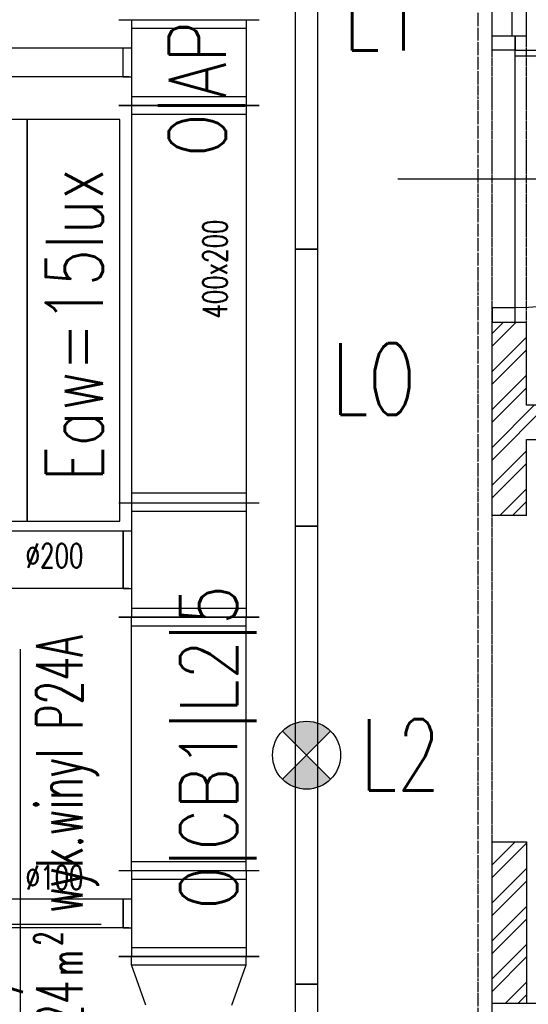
# Model space of a CAD drawing. Header units: inches. Extents: x -281236 to -70395, y 38777 to 102341.
# Tile 83 of 244: x -142156 to -141978, y 50112 to 50456. Entities that reach past the tile are written whole.
import ezdxf
from ezdxf.enums import TextEntityAlignment as Align

# ---------------------------------------------------------------- set-up
doc = ezdxf.new("R2010")
doc.units = ezdxf.units.IN
doc.header["$MEASUREMENT"] = 0
doc.linetypes.add('DASHED2', pattern=[0.375, 0.25, -0.125])
doc.linetypes.add('DIVIDE', pattern=[31.75, 12.7, -6.35, 0, -6.35, 0, -6.35])
doc.layers.get('0').update_dxf_attribs({"color": 101})
for name, color, linetype in [('Drz-widok', 5, 'Continuous'), ('E-90', 6, 'Continuous'), ('E-OPIS-POM', 6, 'Continuous'), ('E35', 6, 'Continuous'), ('Ins-went', 141, 'Continuous'), ('Sc-cegla pelna', 32, 'Continuous'), ('Sc-cegla pelna-hatch', 8, 'Continuous'), ('Sc-gazobeton', 45, 'Continuous'), ('Sc-gk', 120, 'Continuous'), ('Sc-gk-hatch', 8, 'Continuous'), ('Sc-nad', 5, 'DASHED2'), ('Suf-widok', 8, 'Continuous')]:
    doc.layers.add(name, color=color, linetype=linetype)
doc.styles.add('KA wymiar', font='romans.shx', dxfattribs={"width": 0.6})
doc.styles.add('ROMANS', font='romans', dxfattribs={"width": 0.85})
doc.styles.add('tab-bud$0$ROMANS', font='romans', dxfattribs={"width": 0.7})
doc.linetypes.add('BATTING', pattern='A,0.0001,-0.1,[134,ltypeshp.shx,S=0.1,R=0,X=-0.1,Y=0],-0.2,[134,ltypeshp.shx,S=0.1,R=180,X=0.1,Y=0],-0.1', length=0.4001)
pattern_1 = [(45, (0, 0), (-6.629126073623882, 6.629126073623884), []), (45, (4.419417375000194, 0), (-6.629126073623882, 6.629126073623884), [])]

# ---------------------------------------------------------------- blocks, each defined once
blk = doc.blocks.new('pow')
for p, q in [((0, 0.5229102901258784), (0, -0.5229102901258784)), ((-1.075294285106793, 0), (1.779711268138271, -1.13686837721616e-13))]:
    blk.add_line(p, q)
at = {"style": 'KA wymiar', "width": 0.6}
for s, height, p in [('2', 0.18, (-0.139230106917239, -0.269806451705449)), ('m', 0.21, (-0.3331997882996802, -0.4009838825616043))]:
    blk.add_text(s, height=height, dxfattribs=at).set_placement(p)
for tag, p in [('01', (-0.1310879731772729, 0.08442380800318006)), ('000.00', (-0.3636004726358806, -0.4009838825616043))]:
    blk.add_attdef(tag, text='', height=0.3, dxfattribs=at).set_placement(p, align=Align.RIGHT)
for tag, p in [('POMIESZCZENIE', (0.07092525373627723, 0.08442380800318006)), ('POSADZKA', (0.07092525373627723, -0.4009838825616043))]:
    blk.add_attdef(tag, p, '', height=0.3, dxfattribs=at)
blk = doc.blocks.new('_dz1')
at = {"ltscale": 7}
for p, q in [((-7, 0), (-6.999999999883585, 90)), ((-5, 0), (-4.999999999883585, 90))]:
    blk.add_line(p, q, dxfattribs=at)
at = {"ltscale": 25}
for p, q in [((-50, 13.00000000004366), (-50.00000000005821, -40.99999999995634)), ((-94.99999999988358, 8.731149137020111e-11), (-5, 0)), ((-5, 0), (0, 0)), ((-95, -8), (-100, -8)), ((-5, -8), (0, -8))]:
    blk.add_line(p, q, dxfattribs=at)
for points in [[(-100, -8), (-100, 0), (-95, 0), (-95, -8)], [(0, -8), (0, 0), (-5, 0), (-5, -8)]]:
    blk.add_lwpolyline(points, close=True, dxfattribs=at)
blk.add_arc((-5, 0), 89.99999999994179, 90, 180, dxfattribs=at)

msp = doc.modelspace()

# ---------------------------------------------------------------- hatches: boundary and pattern name
at = {"layer": 'E35'}
h = msp.add_hatch(color=256, dxfattribs=at)
edge = h.paths.add_edge_path()
edge.add_arc((-142055.5927756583, 50199.42880164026), 11.87999999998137, 225.0000000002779, 315.00000000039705, ccw=False)
edge.add_line((-142063.9932042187, 50191.02837307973), (-142055.5927756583, 50199.42880164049))
edge.add_line((-142055.5927756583, 50199.42880164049), (-142047.1923470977, 50191.02837307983))
edge = h.paths.add_edge_path()
edge.add_arc((-142055.5927756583, 50199.42880164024), 11.87999999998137, 405.00000000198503, 494.9999999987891, ccw=False)
edge.add_line((-142047.1923470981, 50207.82923020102), (-142055.5927756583, 50199.42880164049))
edge.add_line((-142055.5927756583, 50199.42880164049), (-142063.9932042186, 50207.82923020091))
at = {"layer": 'Sc-cegla pelna-hatch'}
h = msp.add_hatch(dxfattribs=at)
h.set_pattern_fill('ANSI32', color=256, scale=25, style=0)
h.set_pattern_definition(pattern_1)
h.paths.add_polyline_path([(-141677.0103951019, 50321.65398110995), (-141978.726385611, 50321.65398110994), (-141978.726385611, 50350.70631186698), (-141990.726385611, 50350.706311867), (-141990.726385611, 50283.15398110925), (-141978.726385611, 50283.15398110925), (-141978.726385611, 50309.65398110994), (-141677.0103951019, 50309.65398110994)])
h = msp.add_hatch(dxfattribs=at)
h.set_pattern_fill('ANSI32', color=256, scale=25, style=0)
h.set_pattern_definition(pattern_1)
h.paths.add_polyline_path([(-141978.726385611, 50169.15398110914), (-141990.726385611, 50169.15398110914), (-141990.726385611, 50112.65398110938), (-141978.726385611, 50112.65398110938)])

# ---------------------------------------------------------------- linework, layer by layer
at = {"layer": 'E35'}
for p, q in [((-142063.9932042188, 50207.82923020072), (-142047.1923470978, 50191.02837307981)), ((-142063.9932042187, 50191.02837307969), (-142047.1923470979, 50207.82923020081))]:
    msp.add_line(p, q, dxfattribs=at)
for points in [[(-142051.7427756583, 50376.22880164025), (-142059.4427756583, 50376.22880164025), (-142059.4427756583, 50536.22880164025), (-142051.7427756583, 50536.22880164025)], [(-142051.7427756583, 50279.42880164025), (-142059.4427756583, 50279.42880164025), (-142059.4427756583, 50376.22880164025), (-142051.7427756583, 50376.22880164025)], [(-142051.7427756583, 50119.42880164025), (-142059.4427756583, 50119.42880164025), (-142059.4427756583, 50279.42880164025), (-142051.7427756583, 50279.42880164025)], [(-142051.7427756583, 50022.62880164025), (-142059.4427756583, 50022.62880164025), (-142059.4427756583, 50119.42880164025), (-142051.7427756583, 50119.42880164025)]]:
    msp.add_lwpolyline(points, close=True, dxfattribs=at)
at = {"layer": 'E35', "linetype": 'Continuous', "ltscale": 0.3}
for points in [[(-142153.1286827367, 50281.13296201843), (-142153.1286827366, 50421.46600156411), (-142185.4075328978, 50421.46600156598), (-142185.4075328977, 50281.13296201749)], [(-142120.8498325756, 50281.13296201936), (-142120.8498325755, 50421.46600156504), (-142153.1286827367, 50421.46600156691), (-142153.1286827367, 50281.13296201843)]]:
    msp.add_lwpolyline(points, close=True, dxfattribs=at)
at = {"layer": 'E35'}
msp.add_circle((-142055.5927756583, 50199.42880164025), 11.87999999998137, dxfattribs=at)
at = {"layer": 'Ins-went'}
for p, q in [((-142121.1744562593, 50456.36063320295, -2970.000000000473), (-142072.17445626, 50456.36063320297, -2970.000000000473)), ((-142116.6744562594, 50456.36063320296, -2970.000000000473), (-142116.6744562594, 50287.62818297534, -2970.000000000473)), ((-142076.67445626, 50456.36063320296, -2970.000000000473), (-142076.67445626, 50287.62818297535, -2970.000000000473)), ((-142116.6744562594, 50453.360633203, -2970.000000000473), (-142076.67445626, 50453.36063320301, -2970.000000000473)), ((-142117.7109289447, 50446.36063320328), (-142223.9872700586, 50446.36063320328)), ((-142119.6744562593, 50436.36063320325, -2970.000000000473), (-142119.6744562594, 50446.3606332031, -2970.000000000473)), ((-142116.6744562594, 50446.3606332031, -2970.000000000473), (-142119.6744562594, 50446.3606332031, -2970.000000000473)), ((-142117.7109289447, 50436.36063320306), (-142223.9872700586, 50436.36063320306)), ((-142119.6744562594, 50436.36063320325, -2970.000000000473), (-142116.6744562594, 50436.36063320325, -2970.000000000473)), ((-142076.67445626, 50429.36063320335, -2970.000000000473), (-142116.6744562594, 50429.36063320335, -2970.000000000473)), ((-142121.1744562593, 50426.36063320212), (-142072.17445626, 50426.36063320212)), ((-142072.17445626, 50426.3606332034, -2970.000000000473), (-142121.1744562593, 50426.3606332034, -2970.000000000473)), ((-142116.6744562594, 50423.36063320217), (-142076.67445626, 50423.36063320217)), ((-142076.67445626, 50291.01625078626, -2970.000000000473), (-142116.6744562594, 50291.01625078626, -2970.000000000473)), ((-142121.1744562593, 50287.62818297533, -2970.000000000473), (-142072.17445626, 50287.62818297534, -2970.000000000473)), ((-142116.6744562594, 50287.62818297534, -2970.000000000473), (-142116.6744562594, 50247.62818297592, -2970.000000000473)), ((-142076.67445626, 50287.62818297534, -2970.000000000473), (-142076.67445626, 50247.62818297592, -2970.000000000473)), ((-142116.6744562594, 50284.62818297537, -2970.000000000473), (-142076.67445626, 50284.62818297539, -2970.000000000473)), ((-142117.7109289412, 50277.62818297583), (-142473.3815975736, 50277.62818297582)), ((-142119.6744562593, 50257.62818297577, -2970.000000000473), (-142119.6744562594, 50277.62818297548, -2970.000000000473)), ((-142116.6744562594, 50277.62818297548, -2970.000000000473), (-142119.6744562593, 50277.62818297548, -2970.000000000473)), ((-142119.6744562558, 50277.62818297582, -2970.000000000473), (-142119.6744562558, 50257.62818297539, -2970.000000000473)), ((-142117.7109289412, 50257.62818297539), (-142473.3815975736, 50257.62818297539)), ((-142119.6744562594, 50257.62818297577, -2970.000000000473), (-142116.6744562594, 50257.62818297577, -2970.000000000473)), ((-142076.67445626, 50250.62818297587, -2970.000000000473), (-142116.6744562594, 50250.62818297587, -2970.000000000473)), ((-142121.1744562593, 50247.62818297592, -2970.000000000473), (-142072.17445626, 50247.62818297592, -2970.000000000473)), ((-142072.17445626, 50247.62818297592, -2970.000000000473), (-142121.1744562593, 50247.62818297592, -2970.000000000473)), ((-142116.6744562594, 50159.14011516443, -2970.000000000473), (-142116.6744562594, 50247.62818297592, -2970.000000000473)), ((-142076.67445626, 50159.14011516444, -2970.000000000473), (-142076.67445626, 50247.62818297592, -2970.000000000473)), ((-142116.6744562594, 50244.62818297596, -2970.000000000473), (-142076.67445626, 50244.62818297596, -2970.000000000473)), ((-142076.67445626, 50162.14011516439, -2970.000000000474), (-142116.6744562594, 50162.14011516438, -2970.000000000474)), ((-142121.1744562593, 50159.14011516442, -2970.000000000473), (-142072.17445626, 50159.14011516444, -2970.000000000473)), ((-142116.6744562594, 50159.14011516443, -2970.000000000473), (-142116.6744562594, 50129.14011516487, -2970.000000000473)), ((-142076.67445626, 50159.14011516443, -2970.000000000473), (-142076.67445626, 50129.14011516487, -2970.000000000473)), ((-142116.6744562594, 50156.14011516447, -2970.000000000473), (-142076.67445626, 50156.14011516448, -2970.000000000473)), ((-142117.7109289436, 50149.14011516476), (-142248.3109289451, 50149.14011516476)), ((-142119.6744562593, 50139.14011516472, -2970.000000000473), (-142119.6744562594, 50149.14011516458, -2970.000000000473)), ((-142116.6744562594, 50149.14011516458, -2970.000000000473), (-142119.6744562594, 50149.14011516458, -2970.000000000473)), ((-142119.6744562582, 50149.14011516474, -2970.000000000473), (-142119.6744562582, 50139.14011516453, -2970.000000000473)), ((-142117.7109289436, 50139.14011516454), (-142248.3109289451, 50139.14011516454)), ((-142119.6744562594, 50139.14011516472, -2970.000000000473), (-142116.6744562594, 50139.14011516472, -2970.000000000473)), ((-142121.1744562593, 50129.14309587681, -2970.000000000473), (-142072.17445626, 50129.14309587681, -2970.000000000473)), ((-142072.17445626, 50129.14011516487, -2970.000000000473), (-142121.1744562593, 50129.14011516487, -2970.000000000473)), ((-142076.67445626, 50132.14011516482, -2970.000000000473), (-142116.6744562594, 50132.14011516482, -2970.000000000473)), ((-142116.6744562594, 50126.14309587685, -2970.000000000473), (-142116.6744562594, 50129.14309587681, -2970.000000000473)), ((-142076.67445626, 50126.14309587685, -2970.000000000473), (-142076.67445626, 50129.14309587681, -2970.000000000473)), ((-142116.6744562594, 50126.14309587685, -2970.000000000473), (-142076.67445626, 50126.14309587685, -2970.000000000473)), ((-142111.6744562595, 50112.14309587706, -2970.000000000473), (-142116.6744562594, 50126.14309587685, -2970.000000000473)), ((-142081.6744562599, 50112.14309587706, -2970.000000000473), (-142076.67445626, 50126.14309587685, -2970.000000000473))]:
    msp.add_line(p, q, dxfattribs=at)
at = {"layer": 'Sc-cegla pelna'}
for p in [(-141960.9901145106, 50112.65398110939), (-141990.726385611, 50011.65398110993)]:
    msp.add_line(p, (-141990.726385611, 50112.65398110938), dxfattribs=at)
at = {"layer": 'Sc-gazobeton'}
for p, q in [((-141990.726385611, 50350.706311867), (-141978.726385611, 50350.70631186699)), ((-141990.726385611, 50283.15398110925), (-141990.726385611, 50350.706311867)), ((-141978.726385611, 50321.65398110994), (-141978.726385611, 50350.70631186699)), ((-141677.0103951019, 50321.65398110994), (-141978.726385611, 50321.65398110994)), ((-141978.726385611, 50309.65398110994), (-141677.0103951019, 50309.65398110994)), ((-141978.726385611, 50283.15398110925), (-141978.726385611, 50309.65398110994)), ((-141978.726385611, 50283.15398110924), (-141990.726385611, 50283.15398110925)), ((-141990.726385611, 50112.65398110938), (-141990.726385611, 50169.15398110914)), ((-141990.726385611, 50169.15398110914), (-141978.726385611, 50169.15398110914)), ((-141978.726385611, 50169.15398110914), (-141978.726385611, 50112.65398110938))]:
    msp.add_line(p, q, dxfattribs=at)
at = {"layer": 'Sc-gk'}
for p, q in [((-141990.726385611, 50450.706311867), (-141990.726385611, 50821.7000849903)), ((-141978.726385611, 50450.706311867), (-141978.726385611, 50459.60422238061)), ((-141990.726385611, 50450.706311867), (-141978.726385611, 50450.706311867))]:
    msp.add_line(p, q, dxfattribs=at)
at = {"layer": 'Sc-gk-hatch', "linetype": 'BATTING', "ltscale": 0.22}
msp.add_line((-141983.726385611, 50450.706311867), (-141983.726385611, 50816.69988910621), dxfattribs=at)
at = {"layer": 'Sc-nad'}
for p, q in [((-141990.726385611, 50350.706311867), (-141990.726385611, 50450.706311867)), ((-141978.726385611, 50350.70631186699), (-141978.726385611, 50450.70631186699)), ((-141990.726385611, 50169.15398110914), (-141990.726385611, 50283.15398110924))]:
    msp.add_line(p, q, dxfattribs=at)
at = {"layer": 'Suf-widok', "linetype": 'DIVIDE', "ltscale": 0.02}
msp.add_lwpolyline([(-141995.726385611, 50821.69803859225), (-141995.726385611, 48561.54083421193), (-142171.2562954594, 48562.40751034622), (-142186.2506728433, 50821.69803859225)], dxfattribs=at)

# ---------------------------------------------------------------- block references
at = {"layer": 'Drz-widok', "xscale": -1, "rotation": 270}
msp.add_blockref('_dz1', (-141982.726385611, 50450.706311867), dxfattribs=at)
at = {"layer": 'E-OPIS-POM', "xscale": 54, "yscale": 54, "zscale": 54, "rotation": 90}
msp.add_blockref('pow', (-142155.5215004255, 50140.41136378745), dxfattribs=at).add_auto_attribs({'000.00': '48,24', '01': '19/1', 'POMIESZCZENIE': 'KOMUNIKACJA', 'POSADZKA': 'wyk.winyl P24A'})

# ---------------------------------------------------------------- texts
at = {"layer": 'E-90', "style": 'ROMANS'}
for s, rotation, width, p in [('O|AP1|4|1', 89.99999999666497, 0.8, (-142092.3042091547, 50458.23636888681)), ('Eaw=15lux', 89.99999999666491, 0.75, (-142136.6969580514, 50349.78859308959)), ('O|CB1|L2|5', 89.99999999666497, 0.8, (-142088.3388642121, 50202.15797192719))]:
    msp.add_text(s, height=20, rotation=rotation, dxfattribs=dict(at, width=width)).set_placement(p, align=Align.MIDDLE)
at = {"layer": 'E35', "style": 'ROMANS', "width": 0.7}
for s, p in [('L1', (-142028.8090191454, 50458.04387755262)), ('LO', (-142032.0870531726, 50330.80817825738)), ('L2', (-142022.8248683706, 50199.55882405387))]:
    msp.add_text(s, height=25, dxfattribs=at).set_placement(p, align=Align.MIDDLE)
at = {"layer": 'Ins-went', "style": 'tab-bud$0$ROMANS', "width": 0.7}
msp.add_text('400x200', height=8.423999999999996, rotation=90, dxfattribs=at).set_placement((-142083.3620136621, 50351.92177420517))
for s, p in [('%%c200', (-142153.7248040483, 50264.90331320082)), ('%%c100', (-142153.7248040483, 50152.48642960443))]:
    msp.add_text(s, height=8.423999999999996, dxfattribs=at).set_placement(p)

doc.saveas('drawing.dxf')
